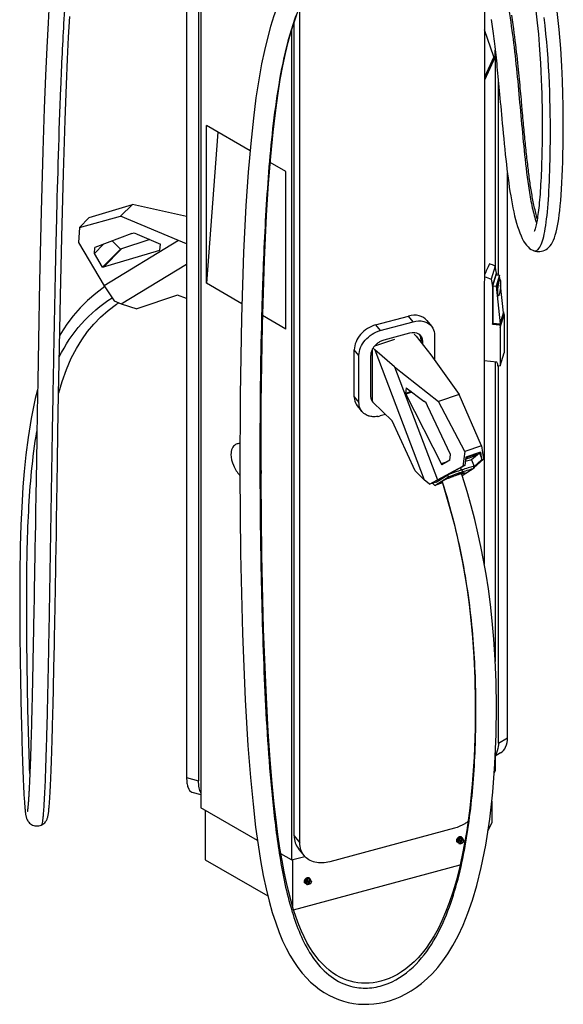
# Model space of a CAD drawing. Header units: millimetres. Extents: x 495 to 1405, y 204 to 2450.
# Tile 1 of 6: x 495 to 1318, y 204 to 1695. Entities that reach past the tile are written whole.
import ezdxf

# ---------------------------------------------------------------- set-up
doc = ezdxf.new("R2010")
doc.units = ezdxf.units.MM
doc.header["$LTSCALE"] = 172.55681
doc.layers.get('0').update_dxf_attribs({"linetype": 'CONTINUOUS'})

msp = doc.modelspace()

# ---------------------------------------------------------------- linework, layer by layer
at = {"color": 7, "linetype": 'Continuous'}
for p, q in [((747.9, 1935.8), (747.9, 547.7)), ((766, 1930.9), (766, 542.8)), ((769.6, 1928.9), (769.6, 501.9)), ((1198.3, 1854.7), (1198.2, 870.4)), ((919.1, 448.8), (919.1, 1713.8)), ((910.6, 459.3), (910.7, 1691.4)), ((906.5, 1678.3), (906.5, 422.8)), ((1212.6, 1638.7), (1198.3, 1679.5)), ((1214.6, 1638.4), (1214.6, 1648.9)), ((1214.7, 1647.3), (1214.7, 1320.7)), ((1212.6, 1638.7), (1198.3, 1607.7)), ((1214.6, 1638.4), (1198.3, 1603.2)), ((1212.6, 1638.7), (1214.6, 1638.4)), ((1219.5, 1308.2), (1219.5, 1601.6)), ((778, 1295.8), (778, 1534.6)), ((843.9, 1496.5), (778, 1534.6)), ((795.3, 1524.6), (778, 1295.8)), ((898.1, 1465.2), (874.4, 1478.9)), ((898.1, 1226.4), (898.1, 1465.2)), ((1233.2, 607.8), (1233.2, 1462.3)), ((600.6, 1395.2), (666, 1415.3)), ((648, 1397.3), (666, 1415.3)), ((747.9, 1396.7), (666, 1415.3)), ((585.8, 1380.4), (648, 1397.3)), ((585.8, 1380.4), (600.6, 1395.2)), ((735.7, 1360.4), (648, 1397.3)), ((585.8, 1380.4), (584.1, 1357.3)), ((665.2, 1371.2), (668.7, 1372.2)), ((668.7, 1372.2), (673, 1370.3)), ((584.1, 1357.3), (623.2, 1291.8)), ((665.2, 1371.2), (608.9, 1349.9)), ((735.7, 1360.4), (623.2, 1291.8)), ((635.4, 1359.9), (648.1, 1347.4)), ((692.1, 1361.9), (648.1, 1347.4)), ((673, 1370.3), (708.2, 1354.8)), ((747.9, 1355.7), (735.7, 1360.4)), ((608.3, 1341), (622.1, 1354.8)), ((608.3, 1341), (608.9, 1349.9)), ((620.8, 1320.1), (648.1, 1347.4)), ((620.8, 1320.1), (707.6, 1346)), ((621.9, 1320.4), (649.3, 1347.8)), ((706.8, 1345.8), (707.6, 1346.5)), ((707.6, 1346), (708.2, 1354.8)), ((1271.9, 1345.6), (1272, 1345.5)), ((620.8, 1320.1), (608.3, 1341)), ((649.1, 1264.8), (747.9, 1325)), ((1214.6, 1321.5), (1208.6, 1301.8)), ((1216.8, 1311.1), (1214.6, 1321.5)), ((863, 1300.5), (862.9, 1298.6)), ((863, 1300.5), (862.9, 1298.6)), ((1208.6, 1301.8), (1210.8, 1291.5)), ((1210.8, 1291.5), (1216.8, 1311.1)), ((1211.3, 1292), (1216.3, 1308.5)), ((1221.2, 1308), (1216.2, 1291.5)), ((1216.3, 1308.5), (1221.2, 1308)), ((1216.8, 1311.1), (1216.8, 1308.5)), ((1220, 1301.6), (1222, 1301.4)), ((1221.9, 1301.4), (1221.2, 1308)), ((623.2, 1291.8), (638.2, 1269.1)), ((831.5, 1264.9), (778, 1295.8)), ((1210.8, 1291.5), (1210.8, 1234)), ((1211.3, 1292), (1216.2, 1291.5)), ((1211.3, 1292), (1211.3, 1235.6)), ((1216.2, 1291.5), (1222, 1234.5)), ((1227.1, 1251), (1222.8, 1292.8)), ((638.2, 1269.1), (649.1, 1264.8)), ((734, 1277.6), (672.7, 1256.9)), ((747.9, 1272.8), (734, 1277.6)), ((649.1, 1264.8), (672.7, 1256.9)), ((1221.6, 1232.9), (1227.6, 1252.6)), ((1226.9, 1252.7), (1227.6, 1252.6)), ((1228.2, 1248.5), (1227.6, 1252.6)), ((898.1, 1226.4), (862.9, 1246.8)), ((1033.8, 1232.8), (1083.6, 1246.2)), ((1040.7, 1224.2), (1090.6, 1237.6)), ((1090.6, 1237.6), (1083.6, 1246.2)), ((1111.3, 1239.5), (1118.3, 1230.9)), ((1222.2, 1228.8), (1228.2, 1248.5)), ((1228.2, 1248.5), (1228.2, 1190.7)), ((1033.8, 1232.8), (1040.7, 1224.2)), ((1210.8, 1234), (1211.3, 1235.6)), ((1210.8, 1234), (1221.6, 1232.9)), ((1211.3, 1235.6), (1222, 1234.5)), ((1221.6, 1232.9), (1222.2, 1228.8)), ((1222.2, 1228.8), (1222.2, 1171)), ((1062.5, 1210.7), (1032.1, 1200.6)), ((1085.1, 1220.2), (1046.2, 1209.7)), ((1094.9, 1215.7), (1092.1, 1218.6)), ((1094.9, 1215.7), (1117.4, 1187.6)), ((1105.1, 1207.6), (1102.5, 1210.7)), ((1102.5, 1206.2), (1102.5, 1210.7)), ((1105.1, 1203), (1105.1, 1207.6)), ((1122.8, 1217.2), (1122.8, 1180)), ((1008.5, 1186.5), (1001.5, 1195.1)), ((1001.5, 1124.1), (1001.5, 1195.1)), ((1028.4, 1195), (1028.4, 1117.6)), ((1029.7, 1198), (1032.6, 1195)), ((1062.2, 1169.2), (1032.6, 1195)), ((1032.6, 1195), (1107.4, 998.2)), ((1008.5, 1115.4), (1008.5, 1186.5)), ((1026.2, 1186.3), (1026.2, 1125.1)), ((1117.4, 1187.6), (1160.1, 1127.4)), ((1216.9, 1176.4), (1198.2, 1178.3)), ((1222.2, 1171), (1228.2, 1190.7)), ((1062.2, 1169.2), (1128.9, 1117)), ((1062.2, 1169.2), (1127.2, 998.2)), ((1214.7, 1176.6), (1214.7, 723.4)), ((1218.7, 1173.6), (1216.9, 1176.4)), ((1218.7, 1170.5), (1218.7, 1173.6)), ((1220.3, 1170.3), (1218.7, 1170.5)), ((1219.5, 599.9), (1219.5, 1170.3)), ((1222.2, 1171), (1220.3, 1170.3)), ((1080.1, 1137.5), (1079, 1128.9)), ((1080.1, 1137.5), (1106.9, 1117.2)), ((1001.5, 1124.1), (1008.5, 1115.4)), ((1087.6, 1131.8), (1079, 1128.9)), ((1079, 1128.9), (1133.9, 1021.2)), ((1088.5, 1131.1), (1079.4, 1128)), ((1160.1, 1127.4), (1128.9, 1117)), ((1194.1, 1049.8), (1160.1, 1127.4)), ((1006.1, 1110.4), (1013, 1101.7)), ((1058.6, 1087.8), (1029.7, 1115.9)), ((1110.3, 1114.6), (1106.9, 1117.2)), ((1112.5, 1110.3), (1110.3, 1114.6)), ((1147.3, 1036.4), (1112.5, 1110.3)), ((1168.5, 1041.3), (1128.9, 1117)), ((1048.9, 1097.2), (1040.7, 1095.1)), ((1093.6, 1012), (1058.6, 1087.8)), ((1194.1, 1049.8), (1168.5, 1041.3)), ((1194.1, 1049.8), (1197.1, 1029.5)), ((1146.2, 1027.9), (1147.3, 1036.4)), ((1168.5, 1041.3), (1165.6, 1019)), ((1170.4, 1032.7), (1169.3, 1024.7)), ((1192.2, 1040), (1170.4, 1032.7)), ((1171.5, 1032.1), (1172.1, 1030.5)), ((1191, 1038.9), (1179, 1028.4)), ((1197.1, 1029.5), (1182.4, 1016.6)), ((1182.8, 1018.6), (1194, 1028.4)), ((1185.3, 1036.6), (1185.6, 1035.8)), ((1185.6, 1035.8), (1186.8, 1036.7)), ((1186.8, 1036.7), (1186.7, 1037)), ((1192.2, 1040), (1191, 1038.9)), ((1191, 1038.9), (1193.4, 1032.7)), ((1192.2, 1040), (1193.4, 1032.7)), ((1193.4, 1032.7), (1194, 1028.4)), ((1197.1, 1029.5), (1194, 1028.4)), ((858.8, 1027.1), (858.8, 1010.2)), ((1127.2, 998.2), (1165.6, 1019)), ((1142, 1025.6), (1133.1, 1022.7)), ((1146.2, 1027.9), (1133.9, 1021.2)), ((1168.7, 1020), (1139.3, 1004.1)), ((1162, 1016.4), (1163.3, 1013)), ((1182.6, 1015.7), (1164.9, 1004.4)), ((1168.7, 1020), (1165.6, 1019)), ((1169.3, 1024.7), (1168.7, 1020)), ((1179, 1028.4), (1182.8, 1018.6)), ((1181.5, 1018.6), (1182.6, 1015.7)), ((1181.6, 1018.3), (1181.7, 1018.4)), ((1182.4, 1016.6), (1182.3, 1016.5)), ((1093.6, 1012), (1107.4, 998.2)), ((1123.2, 989.8), (1143.9, 1002.8)), ((1125.6, 994.9), (1142.8, 1005.7)), ((1143.9, 1002.8), (1142.8, 1005.7)), ((1160.9, 1008.4), (1161.1, 1007.8)), ((1165.3, 1003.2), (1163.9, 1007.5)), ((1164.2, 1013.4), (1165.3, 1010.5)), ((1164.7, 1005.1), (1164.7, 1005.2)), ((1172.1, 980.8), (1165.3, 1003.2)), ((1167.2, 1008.3), (1167.8, 1006.9)), ((1115.4, 991.5), (1107.4, 998.2)), ((1115.4, 991.5), (1127.2, 998.2)), ((1125.6, 994.9), (1115.4, 991.5)), ((1119.9, 993), (1123.2, 989.8)), ((1134.7, 993.6), (1123.2, 989.8)), ((1133.5, 995.5), (1134.1, 993.9)), ((1134.1, 995.6), (1134.7, 993.9)), ((1135.1, 994.8), (1134.6, 996.4)), ((1135.1, 994.8), (1134.6, 996.4)), ((1219.5, 599.9), (1233.2, 607.8)), ((1222.9, 584.9), (1214.7, 580.2)), ((1214.7, 581.8), (1214.7, 557.6)), ((1213.1, 554), (1214.7, 557.6)), ((747.9, 547.7), (766, 542.8)), ((756, 525.6), (769.6, 521.9)), ((1209.5, 512.1), (1209.5, 479.1)), ((855.1, 452.5), (769.6, 501.9)), ((775.9, 498.2), (775.9, 423.2)), ((1203.7, 466.6), (1209.5, 479.1)), ((528.2, 475.7), (528.2, 475.7)), ((1152.9, 471), (964.4, 420.2)), ((910.6, 459.3), (919.1, 448.8)), ((1157.1, 450), (1156.7, 450.6)), ((1159.5, 455.1), (1157.5, 451.4)), ((1159, 449.6), (1157.5, 451.4)), ((1157.6, 451.4), (1159.5, 448.8)), ((1158.1, 449.7), (1157.6, 450.4)), ((1159, 449.6), (1161, 453.2)), ((1161, 447), (1159, 449.6)), ((1159.5, 455.1), (1163.5, 456.1)), ((1159.5, 455.1), (1161, 453.2)), ((1161, 447), (1159.5, 448.8)), ((1161, 453.2), (1165, 454.3)), ((1165, 448.1), (1161, 447)), ((1161.7, 452), (1161.1, 451.4)), ((1161.1, 451.4), (1162.4, 450.5)), ((1162.4, 450.5), (1161.1, 448.9)), ((1161.1, 448.9), (1161.7, 448.6)), ((1161.9, 451.1), (1161.3, 451.6)), ((1161.7, 448.6), (1161.3, 449.1)), ((1163, 451.2), (1161.7, 452)), ((1161.7, 448.6), (1163, 450.2)), ((1162.4, 450.5), (1161.9, 451.1)), ((1162.5, 450.8), (1162.4, 450.6)), ((1163.9, 450), (1162.5, 450.8)), ((1163, 450.2), (1162.5, 450.8)), ((1164.4, 452.7), (1163, 451.2)), ((1163, 450.2), (1164.4, 449.3)), ((1163.6, 450.8), (1163.2, 451.3)), ((1165, 454.3), (1163.5, 456.1)), ((1163.6, 450.8), (1164.9, 452.4)), ((1164.9, 449.9), (1163.6, 450.8)), ((1164.2, 450.4), (1163.9, 450)), ((1164.4, 449.3), (1163.9, 450)), ((1164.9, 456.3), (1164.4, 456.8)), ((1164.9, 455.2), (1164.4, 455.9)), ((1164.9, 452.4), (1164.4, 452.7)), ((1164.4, 449.3), (1164.9, 449.9)), ((1165, 454.3), (1167, 451.7)), ((1167, 451.7), (1165, 448.1)), ((1165.5, 453.8), (1165.4, 453.8)), ((925.5, 429.6), (917.1, 440.1)), ((775.9, 423.2), (870.8, 368.4)), ((906.5, 422.8), (890.6, 432)), ((906.5, 422.8), (926.7, 428.3)), ((908, 423.2), (908, 353.3)), ((909.7, 347.4), (1161.7, 415.3)), ((926.7, 388), (926.3, 388.5)), ((929.2, 393.1), (927.2, 389.4)), ((928.7, 387.6), (927.2, 389.4)), ((927.2, 389.4), (929.2, 386.8)), ((927.8, 387.7), (927.2, 388.4)), ((928.7, 387.6), (930.7, 391.2)), ((930.7, 385), (928.7, 387.6)), ((929.2, 393.1), (933.2, 394.1)), ((929.2, 393.1), (930.7, 391.2)), ((930.7, 391.2), (934.7, 392.3)), ((931.3, 390), (930.8, 389.4)), ((930.8, 389.4), (932.1, 388.5)), ((932.1, 388.5), (930.8, 386.9)), ((931.6, 389.1), (931, 389.5)), ((932.7, 389.2), (931.3, 390)), ((931.3, 386.6), (932.7, 388.1)), ((932.1, 388.5), (931.6, 389.1)), ((932.2, 388.8), (932, 388.6)), ((933.5, 388), (932.2, 388.8)), ((932.7, 388.1), (932.2, 388.8)), ((934, 390.7), (932.7, 389.2)), ((932.7, 388.1), (934, 387.3)), ((933.2, 388.8), (932.8, 389.3)), ((934.7, 392.3), (933.2, 394.1)), ((933.2, 388.8), (934.5, 390.4)), ((934.5, 387.9), (933.2, 388.8)), ((933.9, 388.4), (933.5, 388)), ((934, 387.3), (933.5, 388)), ((934.6, 393.2), (934, 393.9)), ((934.5, 390.4), (934, 390.7)), ((934, 387.3), (934.5, 387.9)), ((934.5, 394.3), (934.1, 394.8)), ((934.7, 392.3), (936.7, 389.7)), ((936.7, 389.7), (934.7, 386.1)), ((935.1, 391.8), (935.1, 391.8)), ((930.7, 385), (929.2, 386.8)), ((934.7, 386.1), (930.7, 385)), ((930.8, 386.9), (931.3, 386.6)), ((931.3, 386.6), (930.9, 387.1))]:
    msp.add_line(p, q, dxfattribs=at)
for points in [[(903.7, 1755.3), (897.2, 1742.9), (891.1, 1729.7), (885.3, 1715.4), (879.9, 1700.5), (874.9, 1684.6), (870.1, 1667), (865.6, 1648.3), (861.3, 1627.8), (857, 1603.7)], [(540.2, 1720.4), (538.4, 1690.1), (536.5, 1652.9), (534.5, 1610.1), (532.6, 1560.4), (530.5, 1496), (527.9, 1404.5), (525.5, 1298.9), (523.8, 1209.2), (522.7, 1147.6), (521.9, 1101.3), (521.2, 1061.7), (520.6, 1027.2), (520.2, 999.5), (519.8, 974.6), (519.4, 951.6), (519.1, 931.4), (518.7, 912.7), (518.5, 895.4), (518.2, 879.6), (517.9, 864.9), (517.7, 851), (517.5, 838.1), (517.3, 825.9), (517.1, 814.4), (516.9, 803.5), (516.7, 793.1), (516.5, 783.2), (516.3, 773.8), (516.1, 764.9), (516, 756.2), (515.8, 748), (515.7, 740.1), (515.5, 732.4), (515.4, 725.1), (515.2, 718), (515.1, 711.2), (514.9, 704.6), (514.8, 698.2), (514.7, 692), (514.5, 686.1), (514.4, 680.3), (514.3, 674.7), (514.2, 669.2), (514, 663.9), (513.9, 658.8), (513.8, 653.8), (513.7, 648.9), (513.5, 644.2), (513.4, 639.5), (513.3, 635), (513.2, 630.7), (513.1, 626.4), (513, 622.2), (512.9, 618.2), (512.7, 614.2), (512.6, 610.3), (512.5, 606.6), (512.4, 602.9), (512.3, 599.3), (512.2, 595.7), (512.1, 592.3), (512, 588.9), (511.9, 585.7), (511.8, 582.5), (511.7, 579.3), (511.6, 576.2), (511.5, 573.3), (511.4, 570.3), (511.3, 567.4), (511.2, 564.6), (511, 561.9), (510.9, 559.2), (510.8, 556.6), (510.7, 554), (510.6, 551.5), (510.5, 549.1), (510.4, 546.7), (510.3, 544.4), (510.2, 542.1), (510.1, 539.9), (510, 537.7), (509.9, 535.6), (509.8, 533.5), (509.7, 531.5), (509.6, 529.6), (509.5, 527.7), (509.4, 525.8), (509.3, 524), (509.2, 522.2), (509.1, 520.5), (509, 518.9), (508.9, 517.3), (508.8, 515.7), (508.7, 514.2), (508.6, 512.7), (508.5, 511.3), (508.4, 510), (508.3, 508.7), (508.2, 507.5), (508.1, 506.3), (508, 505.2), (507.9, 504.1), (507.8, 503.1), (507.7, 502.1), (507.6, 501.2), (507.5, 500.4), (507.4, 499.6), (507.3, 498.9), (507.2, 498.2), (507.2, 497.7), (507.1, 497.2), (507, 496.7), (507, 496.4), (506.9, 496.4)], [(539.6, 499.6), (539.7, 501), (539.9, 502.4), (540, 503.9), (540.1, 505.4), (540.3, 507.1), (540.4, 508.8), (540.5, 510.5), (540.7, 512.3), (540.8, 514.2), (540.9, 516.2), (541, 518.2), (541.2, 520.4), (541.3, 522.5), (541.4, 524.8), (541.5, 527.1), (541.7, 529.5), (541.8, 531.9), (541.9, 534.4), (542, 537), (542.2, 539.7), (542.3, 542.4), (542.4, 545.3), (542.5, 548.2), (542.6, 551.2), (542.8, 554.2), (542.9, 557.4), (543, 560.6), (543.1, 564), (543.3, 567.4), (543.4, 570.9), (543.5, 574.5), (543.7, 578.2), (543.8, 582), (543.9, 585.9), (544, 589.9), (544.2, 594.1), (544.3, 598.3), (544.4, 602.7), (544.6, 607.2), (544.7, 611.8), (544.8, 616.5), (545, 621.4), (545.1, 626.5), (545.2, 631.7), (545.4, 637.1), (545.5, 642.6), (545.7, 648.3), (545.8, 654.2), (545.9, 660.3), (546.1, 666.6), (546.3, 673.2), (546.4, 679.9), (546.6, 687), (546.7, 694.3), (546.9, 701.9), (547.1, 709.8), (547.2, 718), (547.4, 726.6), (547.6, 735.6), (547.8, 745), (548, 754.9), (548.2, 765.3), (548.4, 776.3), (548.6, 787.8), (548.8, 800.1), (549, 813.2), (549.3, 827), (549.6, 842), (549.8, 858.1), (550.1, 875.4), (550.4, 894.5), (550.8, 915.3), (551.2, 938), (551.6, 964.5), (552.1, 992.9), (552.6, 1025.1), (553.3, 1068.7), (554.3, 1128), (555.6, 1198.9), (557.1, 1276.2), (559, 1365.6), (561.5, 1461.8), (564, 1542.7), (566, 1596.8), (567.6, 1634.9), (569.3, 1668.3), (571, 1699.9)], [(860.5, 997.9), (860.7, 1114.2), (862.5, 1232.2), (865.6, 1330.7), (868.8, 1398.5), (871.9, 1446.7), (875.1, 1487.7), (878.7, 1524.4), (882.1, 1553.9), (885.7, 1580.2), (889.5, 1604.2), (893.4, 1625), (897.4, 1643.7), (901.5, 1660.6), (905.6, 1675.4), (909.9, 1689.3), (914.7, 1702.8)], [(1255.7, 1557.8), (1254.9, 1565.8), (1254.6, 1569.8), (1254.2, 1574), (1253.8, 1578.2), (1253.4, 1582.5), (1253, 1586.9), (1252.6, 1591.3), (1252.2, 1595.8), (1251.8, 1600.4), (1251.3, 1605), (1250.9, 1609.8), (1250.4, 1614.6), (1249.9, 1619.6), (1249.4, 1624.6), (1248.8, 1629.7), (1248.3, 1635), (1247.7, 1640.4), (1247.1, 1645.9), (1246.5, 1651.5), (1245.8, 1657.2), (1245.1, 1663), (1244.4, 1668.9), (1243.6, 1675), (1242.8, 1681.2), (1241.9, 1687.7), (1240.9, 1694.4), (1239.9, 1701.5)], [(1271.9, 1345.6), (1272.4, 1345.3), (1274.9, 1344.5), (1277.4, 1344), (1279.9, 1343.7), (1282.4, 1343.8), (1284.9, 1344.2), (1287.3, 1344.9), (1289.6, 1345.9), (1291.9, 1347.1), (1294, 1348.7), (1296, 1350.5), (1297.9, 1352.7), (1299.6, 1355.1), (1301.3, 1357.9), (1302.8, 1361.1), (1304.3, 1364.8), (1305.6, 1368.8), (1306.8, 1373.1), (1307.9, 1377.8), (1309, 1382.8), (1309.9, 1388), (1310.7, 1393.5), (1311.6, 1399.6), (1312.3, 1406.2), (1313.1, 1413.3), (1313.8, 1421.1), (1314.4, 1429.5), (1315.1, 1438.5), (1315.6, 1448.1), (1316.1, 1458), (1316.5, 1468.4), (1316.9, 1479.5), (1317.2, 1491.4), (1317.4, 1503.9), (1317.6, 1517.4), (1317.7, 1531.9), (1317.6, 1547.3), (1317.4, 1564.2), (1317.1, 1582.5), (1316.4, 1602.3), (1315.5, 1624.7), (1313.9, 1651.2), (1311.4, 1680.1), (1308.3, 1707.3)], [(1275.9, 1708.2), (1278.2, 1689.9), (1280, 1672.7), (1281.4, 1656.7), (1282.4, 1642.1), (1283.2, 1628.9), (1283.8, 1616.4), (1284.3, 1604.5), (1284.7, 1593.3), (1285, 1582.6), (1285.3, 1572.4), (1285.5, 1562.8), (1285.6, 1553.5), (1285.6, 1544.7), (1285.7, 1536.2), (1285.7, 1528.1), (1285.6, 1520.2), (1285.6, 1512.8), (1285.5, 1505.5), (1285.3, 1498.5), (1285.2, 1491.8), (1285, 1485.3), (1284.9, 1479), (1284.7, 1473), (1284.5, 1467.1), (1284.2, 1461.5), (1284, 1456), (1283.7, 1450.7), (1283.4, 1445.6), (1283.1, 1440.5), (1282.8, 1435.7), (1282.5, 1430.9), (1282.1, 1426.3), (1281.7, 1421.9), (1281.4, 1417.7), (1281, 1413.8), (1280.6, 1410.1), (1280.2, 1406.5), (1279.8, 1403.2), (1279.3, 1400.1), (1278.9, 1397.1), (1278.5, 1394.3), (1278, 1391.6), (1277.6, 1389), (1277.1, 1386.6), (1276.6, 1384.3), (1276.1, 1382.1), (1275.6, 1380.1), (1275, 1378.3), (1274.5, 1376.7), (1274, 1375.3), (1273.6, 1374.2), (1273.5, 1374)], [(1208.5, 1695), (1209, 1691.6), (1209.5, 1688.2), (1210, 1684.7), (1210.5, 1681.1), (1211, 1677.4), (1211.5, 1673.7), (1212, 1669.9), (1212.5, 1666.1), (1213, 1662.1), (1213.5, 1658.1), (1214, 1654.1), (1214.5, 1649.9), (1214.9, 1645.7), (1215.4, 1641.4), (1215.9, 1637), (1216.4, 1632.5), (1216.9, 1628), (1217.3, 1623.3), (1217.8, 1618.5), (1218.3, 1613.7), (1218.8, 1608.7), (1219.3, 1603.5), (1219.8, 1598.3), (1220.3, 1592.9), (1220.8, 1587.4), (1221.4, 1581.7), (1221.9, 1575.9), (1222.4, 1570), (1223, 1563.9), (1223.6, 1557.6), (1224.1, 1551.2), (1224.7, 1544.5), (1225.4, 1537.6), (1226.1, 1530.2), (1226.8, 1522.5), (1227.5, 1514.8), (1228.3, 1506.9), (1229.1, 1498.9), (1229.9, 1491), (1230.7, 1483.5), (1231.6, 1476), (1232.4, 1468.8), (1233.3, 1461.7), (1234.2, 1454.8), (1235.1, 1448), (1236, 1441.3), (1237, 1434.8), (1238.1, 1428.4), (1239.2, 1422.1), (1240.3, 1415.9), (1241.5, 1409.8), (1242.8, 1403.9), (1244.1, 1398.1), (1245.5, 1392.4), (1247, 1387), (1248.5, 1381.8), (1250.2, 1376.8), (1251.9, 1372), (1253.7, 1367.6), (1255.6, 1363.5), (1257.7, 1359.7), (1259.9, 1356.2), (1262.1, 1353.3), (1264.4, 1350.8), (1266.8, 1348.7), (1269.2, 1347), (1271.6, 1345.7), (1272, 1345.5)], [(1272, 1345.5), (1272.4, 1345.4), (1273.7, 1345), (1275, 1344.9), (1276.2, 1345.1), (1277.4, 1345.5), (1278.5, 1346.2), (1279.7, 1347.2), (1280.9, 1348.6), (1282, 1350.3), (1283.2, 1352.3), (1284.2, 1354.6), (1285.2, 1357.1), (1286.2, 1359.9), (1287.1, 1363.1), (1288, 1366.6), (1288.9, 1370.4), (1289.7, 1374.4), (1290.4, 1378.7), (1291.1, 1383.3), (1291.8, 1388.1), (1292.5, 1393.3), (1293.1, 1398.6), (1293.6, 1404.2), (1294.2, 1410), (1294.7, 1416.1), (1295.1, 1422.4), (1295.6, 1429), (1296, 1435.9), (1296.4, 1443), (1296.7, 1450.4), (1297, 1458.1), (1297.3, 1466), (1297.5, 1474.2), (1297.7, 1482.7), (1297.9, 1491.5), (1298, 1500.6), (1298.1, 1510.1), (1298.2, 1519.8), (1298.2, 1529.9), (1298.1, 1540.3), (1298, 1551.2), (1297.8, 1562.4), (1297.5, 1573.9), (1297.2, 1585.9), (1296.7, 1598.3), (1296.2, 1610.8), (1295.5, 1623.3), (1294.7, 1635.9), (1293.8, 1648.5), (1292.7, 1661), (1291.5, 1673.5), (1290.2, 1685.8), (1288.6, 1697.9)], [(857, 1603.7), (852.8, 1576.6), (848.9, 1545.9), (844.8, 1507.5), (841.1, 1464), (837.6, 1413), (834, 1342.9)], [(1278.4, 1393.6), (1277.8, 1395.5), (1277.2, 1397.8), (1276.6, 1400), (1276, 1402.3), (1275.4, 1404.6), (1274.9, 1407), (1274.3, 1409.4), (1273.8, 1411.8), (1273.3, 1414.2), (1272.8, 1416.6), (1272.3, 1419.1), (1271.8, 1421.6), (1271.3, 1424.2), (1270.8, 1426.7), (1270.4, 1429.3), (1269.9, 1431.8), (1269.5, 1434.5), (1269.1, 1437.1), (1268.7, 1439.7), (1268.2, 1442.4), (1267.8, 1445.1), (1267.4, 1447.8), (1267.1, 1450.5), (1266.7, 1453.3), (1266.3, 1456.1), (1265.9, 1458.9), (1265.5, 1461.7), (1265.2, 1464.5), (1264.8, 1467.4), (1264.5, 1470.3), (1264.1, 1473.3), (1263.8, 1476.2), (1263.4, 1479.2), (1263.1, 1482.2), (1262.7, 1485.3), (1262.4, 1488.3), (1262.1, 1491.4), (1261.7, 1494.6), (1261.4, 1497.7), (1261.1, 1501), (1260.7, 1504.2), (1260.4, 1507.5), (1260.1, 1510.8), (1259.7, 1514.1), (1259.4, 1517.5), (1259.1, 1521), (1258.7, 1524.4), (1258.4, 1527.9), (1258.1, 1531.5), (1257.7, 1535.1), (1257.4, 1538.7), (1257.1, 1542.4), (1256.7, 1546.2), (1256.4, 1550), (1256, 1553.8), (1255.7, 1557.8)], [(834, 1342.9), (830.8, 1243.7), (828.8, 1125.7)], [(624.4, 1290.9), (610.4, 1280.4), (597.9, 1269.6), (586.8, 1258.5), (576.3, 1246.6), (566.5, 1233.7), (557.5, 1220), (556, 1217.2)], [(554.4, 1130.2), (559.4, 1147), (566.1, 1165.5), (573.4, 1182.3), (581.2, 1197.1), (589.3, 1210.3), (598.1, 1222.6), (607.6, 1233.9), (617.8, 1244.3), (629.1, 1254.4), (641.9, 1264.1), (645.2, 1266.3)], [(522.4, 1134.3), (518.9, 1121.2), (512.6, 1091.2), (508, 1062.3), (504.6, 1035.9), (502.1, 1010.7), (500.3, 987.5), (498.9, 966.6), (498, 947.7), (497.2, 930), (496.7, 913.3), (496.3, 897.7), (495.9, 883), (495.7, 869), (495.6, 855.7), (495.5, 843.1), (495.4, 830.9), (495.4, 819.4), (495.4, 808.3), (495.4, 797.5), (495.5, 787.2), (495.5, 777.3), (495.6, 767.6), (495.7, 758.3), (495.8, 749.3), (495.9, 740.5), (496, 732), (496.1, 723.7), (496.3, 715.6), (496.4, 707.8), (496.5, 700.1), (496.6, 692.6), (496.8, 685.3), (496.9, 678.1), (497.1, 671.1), (497.2, 664.3), (497.3, 657.6), (497.5, 651), (497.6, 644.6), (497.8, 638.3), (497.9, 632.2), (498.1, 626.1), (498.2, 620.2), (498.4, 614.4), (498.5, 608.8), (498.7, 603.2), (498.8, 597.8), (499, 592.4), (499.1, 587.2), (499.3, 582.1), (499.4, 577.1), (499.6, 572.3), (499.8, 567.5), (499.9, 562.9), (500.1, 558.4), (500.3, 554), (500.4, 549.8), (500.6, 545.7), (500.8, 541.7), (501, 537.8), (501.1, 534.1), (501.3, 530.5), (501.5, 527.1), (501.7, 523.8), (501.8, 520.6), (502, 517.6), (502.2, 514.8), (502.4, 512.1), (502.5, 509.5), (502.7, 507.1), (502.9, 504.9), (503.1, 502.8), (503.3, 500.9), (503.4, 499), (503.6, 497.4), (503.8, 495.8), (504, 494.4), (504.2, 493.1), (504.3, 491.8), (504.5, 490.7), (504.7, 489.6), (505, 488.6), (505.2, 487.6), (505.5, 486.6), (505.9, 485.5), (506.3, 484.5), (506.8, 483.4), (507.5, 482.2), (508.2, 481.1), (509.2, 479.9), (510.3, 478.7), (511.6, 477.6), (513.1, 476.6), (514.8, 475.7), (516.6, 475), (518.5, 474.5), (520.4, 474.3), (522.4, 474.3), (524.4, 474.5), (526.2, 475), (528, 475.6), (528.2, 475.7)], [(828.8, 1125.7), (828.4, 1007.1), (829.6, 886.8), (832.5, 765.8), (836.6, 665.2), (840.7, 596.2), (844.4, 547.7), (848.3, 507.2), (852.3, 472.6), (855.9, 446), (859.7, 422.1), (863.9, 399.3), (868.2, 379.1), (872.7, 360.5), (877.5, 343.2), (882.6, 327.5), (887.8, 313.2), (893.1, 300.5), (898.5, 289.2), (904.1, 278.7), (910, 268.9), (916.2, 259.9), (922.6, 251.7), (929.1, 244.4), (935.5, 238), (942.2, 232.1), (949.1, 226.8), (956.1, 222.2), (963.2, 218.1), (970.4, 214.6), (977.6, 211.6)], [(858.8, 1027.1), (858.8, 1016.7), (858.8, 1010.2)], [(909.7, 347.5), (905.9, 360.4), (902.3, 374.1), (898.8, 388.9), (895.4, 405), (892.2, 422.2), (889.1, 440.8), (886, 461.6), (883.2, 483.4), (880.5, 507.3), (877.4, 538.4), (874.4, 574.2), (871.4, 617.1), (868, 679.7), (864.3, 772.1), (861.6, 884.2), (860.5, 997.9)], [(1134.7, 993.9), (1141.2, 972.4), (1147.2, 951.5), (1152.4, 931.6), (1157, 912.4), (1161.3, 892.9), (1165.2, 873.2), (1168.8, 853.2), (1172.2, 831.9), (1175.2, 809.6), (1177.9, 786), (1180.3, 759.6), (1182.4, 730.2), (1183.8, 698.1), (1184.5, 662.8), (1184.3, 622), (1182.7, 578.3), (1179.9, 537.6), (1176.2, 501.1), (1171.6, 467.3), (1166.4, 437.6), (1161.2, 413), (1156, 392.4), (1150.6, 374.1), (1145.1, 357.8), (1139.7, 343.7), (1134.1, 330.8), (1128.2, 318.8), (1122.1, 307.9), (1116, 298), (1110, 289.4), (1104.1, 281.8), (1098.1, 274.9), (1091.9, 268.6), (1085.7, 262.9), (1079.3, 257.9), (1073.1, 253.4), (1066.8, 249.6), (1060.6, 246.3), (1054.3, 243.5), (1048, 241.2), (1041.8, 239.3), (1035.8, 238), (1029.9, 237), (1024, 236.5), (1018.2, 236.3), (1012.6, 236.5), (1007, 237.1), (1001.4, 238), (995.9, 239.3), (990.4, 241), (985, 243.1), (979.6, 245.6), (974.2, 248.6), (968.8, 252.1), (963.5, 256.1), (958.3, 260.5), (953.3, 265.4), (948.5, 270.7), (943.7, 276.6), (939, 283.2), (934.4, 290.3), (929.9, 298.1), (925.7, 306.3), (921.7, 315), (917.7, 324.8), (913.6, 335.6), (909.7, 347.5)], [(1210.9, 525.4), (1214.2, 568.4), (1216.1, 613.2), (1216.6, 655.1), (1216, 692.1), (1214.6, 726), (1212.6, 757.1), (1210.2, 784.9), (1207.4, 809.6), (1204.3, 833.1), (1200.9, 855.5), (1197.2, 876.6), (1193.1, 897.4), (1188.6, 917.9), (1183.7, 938.1), (1178.3, 959), (1172.1, 980.8)], [(977.6, 211.6), (985, 209.2), (992.5, 207.2), (1000.1, 205.8), (1007.8, 204.8), (1015.6, 204.4), (1023.3, 204.4), (1031.2, 205), (1039.1, 206.1), (1047, 207.7), (1055, 209.8), (1063.1, 212.6), (1071.1, 215.9), (1079.3, 220), (1087.3, 224.6), (1095.3, 229.9), (1103.4, 236.1), (1111.6, 243.2), (1119.7, 251.2), (1127.8, 260.2), (1135.5, 270.1), (1143.1, 281), (1150.8, 293.5), (1158.5, 307.9), (1166, 323.9), (1173.4, 342.2), (1180.4, 362.1), (1186.9, 384.2), (1193.6, 411.3), (1200.4, 445.4), (1206.4, 484.6), (1210.9, 525.4)], [(528.2, 475.7), (529, 476.1), (530.6, 477), (532, 478.1), (533.2, 479.3), (534.2, 480.4), (535.1, 481.6), (535.8, 482.6), (536.3, 483.7), (536.8, 484.7), (537.1, 485.6), (537.4, 486.5), (537.7, 487.4), (537.9, 488.3), (538.1, 489.1), (538.3, 490), (538.5, 490.8), (538.6, 491.8), (538.8, 492.7), (538.9, 493.7), (539.1, 494.8), (539.2, 495.9), (539.3, 497.1), (539.5, 498.3), (539.6, 499.6)]]:
    msp.add_lwpolyline(points, dxfattribs=at)
for centre, radius, start, end in [((4218.4, -95.7), 3330.5, 154.7483, 155.0656), ((1054.3, 1181.7), 29.2, 117.6771, 127.1396), ((1050.5, 1184.2), 24.6, 151.6612, 154.131), ((1051.3, 1183.8), 25.6, 148.062, 151.6551), ((1052, 1183.4), 26.3, 146.102, 148.0709), ((1052.5, 1183), 27, 144.1475, 146.1007), ((1053.4, 1182.4), 28.1, 139.5693, 144.1329), ((1054.4, 1181.5), 29.3, 129.6309, 139.553), ((1054.6, 1181.2), 29.7, 128.7027, 129.6456), ((1054.6, 1181.2), 29.7, 127.1036, 128.7028), ((1043.3, 1186.3), 17, 173.6633, 178.9728), ((1042.3, 1186.3), 16.1, 179.0151, 180.0117), ((1044.6, 1186.2), 18.4, 170.2612, 173.6875), ((1045.6, 1186), 19.4, 166.9369, 170.2628), ((1036.1, 1127.6), 12.3, 228.3422, 231.274), ((1038.5, 1124.3), 12.1, 213.3532, 215.2054), ((1038.4, 1124.2), 12.1, 215.2051, 217.8517), ((1038.4, 1124.2), 12.1, 217.8523, 218.8919), ((1038.4, 1124.2), 12, 218.8927, 223.2633), ((1038.4, 1124.2), 12.1, 223.2646, 225.9169), ((1030.4, 1117.9), 24, 250.5244, 252.1017), ((1031, 1130.7), 37, 279.2243, 280.5536), ((1030.7, 1132.1), 38.4, 280.5718, 285.0949), ((1197.2, 950.6), 69.5, 102.5552, 102.9248), ((1196.7, 953.2), 66.9, 101.9906, 102.5562), ((1291.7, 623.9), 409.6, 111.4176, 111.8382), ((1148.5, 1038.6), 37.2, 298.7999, 298.9517), ((1150.8, 1034.5), 32.4, 299.079, 299.748), ((1149.1, 1037.4), 35.8, 298.9518, 299.0879), ((1132.2, 994.6), 0.866, 254.7131, 256.2927), ((1129, 1020.8), 27.4, 280.763, 281.2824), ((1129.4, 1018.9), 25.5, 280.6292, 280.7583), ((1128.4, 1024), 30.6, 281.2818, 281.7674), ((1160.3, 451.8), 3.03, 251.7478, 254.9865), ((1162.5, 453.6), 2.98, 4.896, 6.0402), ((1161.3, 454.4), 4.2, 350.4923, 351.6073), ((932.2, 391.6), 2.98, 4.896, 6.0402), ((931, 392.4), 4.2, 350.4923, 351.6073), ((929.9, 389.8), 3.03, 251.7478, 254.9865), ((1313.3, 468.6), 424.4, 196.6933, 197.015)]:
    msp.add_arc(centre, radius, start, end, dxfattribs=at)
for centre, major_axis, ratio, start_param, end_param in [((1219.6, 1289.1), (0.4, 12.5), 0.19085, 0.608902, 3.12779), ((1085.1, 1202.2), (17.1, 13.8), 0.739995, -0.538719, 1.031945), ((1082.6, 1205.3), (17.1, 13.8), 0.739995, -0.538719, -0.127064)]:
    msp.add_ellipse(centre, major_axis=major_axis, ratio=ratio, start_param=start_param, end_param=end_param, dxfattribs=at)
for points, knots in [([(627, 2037.4), (618.1, 2018.9), (602.5, 1980.2), (586.8, 1920.4), (576.9, 1861.1), (568.3, 1786.6), (561.9, 1697), (555.4, 1558.5), (551.5, 1422.6), (548.5, 1288.2), (546.6, 1188.6), (544.8, 1089.6), (543.2, 991.4), (541.9, 909.9), (540.8, 845.3), (540, 797.2), (539.1, 749.5), (538.1, 702.4), (537.1, 656.1), (536.2, 618.2), (535.3, 588.5), (534.6, 567.1), (533.9, 546.4), (533.1, 526.9), (532.3, 511.6), (531.6, 500.3), (531, 492.9), (530.4, 486.5), (529.8, 481.4), (529.2, 478), (528.7, 476.4), (528.4, 475.8), (528.2, 475.7)], [0, 0, 0, 0, 0.039155, 0.079514, 0.117775, 0.153952, 0.222773, 0.289176, 0.418711, 0.482548, 0.545946, 0.608949, 0.671544, 0.733655, 0.764483, 0.795108, 0.825482, 0.85552, 0.885086, 0.913958, 0.92801, 0.941709, 0.954925, 0.967468, 0.979018, 0.984263, 0.989029, 0.99318, 0.996538, 0.998881, 0.9996, 1, 1, 1, 1]), ([(994.5, 1811.3), (974.8, 1796.6), (940, 1761.7), (909.4, 1696.6), (892.4, 1629.8), (881.6, 1563.2), (874.3, 1497.1), (867.5, 1409.6), (864.5, 1344.1), (863, 1300.5)], [0, 0, 0, 0, 0.135442, 0.265816, 0.392009, 0.515661, 0.637829, 0.759087, 1, 1, 1, 1]), ([(1208.4, 1799.6), (1213, 1791.4), (1220.1, 1774.4), (1229.8, 1740.2), (1237.6, 1697.7), (1244.2, 1646.6), (1249.4, 1595.1), (1254, 1542.9), (1259, 1489.9), (1264.2, 1445.4), (1270.3, 1411), (1274.5, 1394.6), (1277.2, 1387.1)], [0, 0, 0, 0, 0.067321, 0.130575, 0.253706, 0.375948, 0.498871, 0.623317, 0.75012, 0.879463, 0.943423, 1, 1, 1, 1]), ([(862.9, 1298.6), (862.1, 1275.9), (859.5, 1185.5), (858.7, 1094.9), (858.8, 1027.1)], [0, 0, 0, 0, 0.250599, 1, 1, 1, 1]), ([(1219.4, 1276.6), (1219.2, 1276.7), (1218.8, 1277.7), (1218.6, 1279.4), (1218.5, 1282.2), (1218.7, 1286.8), (1219.3, 1292.6), (1220.1, 1297.2), (1220.7, 1299.2)], [0, 0, 0, 0, 0.035758, 0.116139, 0.23801, 0.390417, 0.727064, 1, 1, 1, 1]), ([(1220.7, 1299.2), (1220.9, 1299.8), (1221.1, 1300.5), (1221.7, 1301.4), (1222, 1301.4)], [0, 0, 0, 0, 0.690721, 1, 1, 1, 1]), ([(1222, 1301.4), (1222.2, 1301.4), (1222.6, 1300.3), (1222.8, 1298.8), (1222.9, 1296), (1222.8, 1294), (1222.8, 1292.8)], [0, 0, 0, 0, 0.091746, 0.297198, 0.60903, 1, 1, 1, 1]), ([(1222.8, 1292.8), (1222.6, 1290.2), (1222.1, 1285.5), (1221.3, 1280.9), (1220.7, 1278.9)], [0, 0, 0, 0, 0.551568, 1, 1, 1, 1]), ([(555.3, 1184.5), (564.3, 1202.5), (586.7, 1236.6), (618.2, 1262.8), (635.1, 1273.8)], [0, 0, 0, 0, 0.499538, 1, 1, 1, 1]), ([(1220.7, 1278.9), (1220.5, 1278.3), (1220.3, 1277.6), (1219.7, 1276.6), (1219.4, 1276.6)], [0, 0, 0, 0, 0.690721, 1, 1, 1, 1]), ([(1111.3, 1239.5), (1108.4, 1243.1), (1099.1, 1248.4), (1088.7, 1247.6), (1083.6, 1246.2)], [0, 0, 0, 0, 0.464214, 1, 1, 1, 1]), ([(1090.6, 1237.6), (1095.7, 1239), (1106, 1239.8), (1115.4, 1234.5), (1118.3, 1230.9)], [0, 0, 0, 0, 0.535785, 1, 1, 1, 1]), ([(1033.8, 1232.8), (1025, 1230.5), (1009.6, 1220.5), (1001.5, 1203.4), (1001.5, 1195.1)], [0, 0, 0, 0, 0.520729, 1, 1, 1, 1]), ([(1008.5, 1186.5), (1008.5, 1194.8), (1016.6, 1211.9), (1032, 1221.8), (1040.7, 1224.2)], [0, 0, 0, 0, 0.479271, 1, 1, 1, 1]), ([(1118.3, 1230.9), (1119, 1230), (1121.7, 1225.9), (1122.8, 1220.9), (1122.8, 1217.2)], [0, 0, 0, 0, 0.243391, 1, 1, 1, 1]), ([(1001.5, 1124.1), (1001.5, 1122.8), (1001.8, 1117.9), (1003.8, 1113.2), (1006.1, 1110.4)], [0, 0, 0, 0, 0.262815, 1, 1, 1, 1]), ([(1026.2, 1125.1), (1026.2, 1124.4), (1026.4, 1121.8), (1027.3, 1119.2), (1028.4, 1117.6)], [0, 0, 0, 0, 0.261205, 1, 1, 1, 1]), ([(1013, 1101.7), (1012.3, 1102.7), (1009.6, 1106.7), (1008.5, 1111.7), (1008.5, 1115.4)], [0, 0, 0, 0, 0.243391, 1, 1, 1, 1]), ([(1022.4, 1095.3), (1021.5, 1095.6), (1017.9, 1097.1), (1014.8, 1099.5), (1013, 1101.7)], [0, 0, 0, 0, 0.258662, 1, 1, 1, 1]), ([(510.7, 553.9), (508.9, 599), (506.9, 688.9), (505.3, 821.3), (507.5, 948.9), (514.6, 1031.8), (521.4, 1071.7)], [0, 0, 0, 0, 0.261335, 0.52016, 0.765617, 1, 1, 1, 1]), ([(821.8, 1051.6), (819.6, 1050.3), (815.8, 1045.6), (815, 1039.8), (815, 1036.7)], [0, 0, 0, 0, 0.4492, 1, 1, 1, 1]), ([(828.6, 1053.1), (827.9, 1053.1), (825.6, 1053.1), (823.3, 1052.4), (821.8, 1051.6)], [0, 0, 0, 0, 0.263905, 1, 1, 1, 1]), ([(815, 1036.7), (815, 1031.1), (818, 1019.4), (824.4, 1009.4), (828.4, 1004.9)], [0, 0, 0, 0, 0.479622, 1, 1, 1, 1]), ([(1170, 1029.8), (1170.2, 1029.9), (1170.9, 1030.1), (1171.6, 1030.3), (1172.1, 1030.5)], [0, 0, 0, 0, 0.243966, 1, 1, 1, 1]), ([(1178.3, 1034.4), (1177.6, 1034.2), (1174.9, 1033.3), (1172.3, 1032.4), (1170.3, 1031.6)], [0, 0, 0, 0, 0.247774, 1, 1, 1, 1]), ([(1172.1, 1030.5), (1173.3, 1030.9), (1177.8, 1032.5), (1182.4, 1034.2), (1185.6, 1035.8)], [0, 0, 0, 0, 0.259085, 1, 1, 1, 1]), ([(1185.7, 1036.8), (1185.1, 1036.6), (1182.6, 1035.8), (1180.2, 1035), (1178.3, 1034.4)], [0, 0, 0, 0, 0.240429, 1, 1, 1, 1]), ([(1186.9, 1037), (1186.9, 1037), (1186.8, 1037), (1186.4, 1037), (1186, 1036.9), (1185.7, 1036.8)], [0, 0, 0, 0, 0.078703, 0.252539, 1, 1, 1, 1]), ([(1186.8, 1036.7), (1186.8, 1036.8), (1186.9, 1036.8), (1187, 1036.9), (1186.9, 1037)], [0, 0, 0, 0, 0.388212, 1, 1, 1, 1]), ([(1181.5, 1018.6), (1178.9, 1018), (1173.1, 1016.3), (1167.3, 1014.4), (1164.2, 1013.4)], [0, 0, 0, 0, 0.447761, 1, 1, 1, 1]), ([(1165.3, 1010.5), (1168.4, 1011.5), (1174.2, 1013.4), (1180, 1015.1), (1182.6, 1015.7)], [0, 0, 0, 0, 0.552239, 1, 1, 1, 1]), ([(1179, 1028.4), (1178.4, 1028.2), (1175.1, 1027.5), (1172, 1026.6), (1169.4, 1025.8)], [0, 0, 0, 0, 0.203714, 1, 1, 1, 1]), ([(858.8, 1010.2), (858.9, 954.5), (860.2, 843.4), (865.4, 676.7), (874.1, 538), (887.8, 427.8), (898.9, 373.2), (906.9, 346.7)], [0, 0, 0, 0, 0.250258, 0.500307, 0.750258, 0.875213, 1, 1, 1, 1]), ([(1157.6, 1005.6), (1155.2, 1004.8), (1150.4, 1003.1), (1143.6, 1000.4), (1137.8, 997.8), (1134.4, 996.1), (1133.2, 995.3)], [0, 0, 0, 0, 0.287724, 0.578145, 0.827389, 1, 1, 1, 1]), ([(1164.2, 1013.4), (1162.5, 1012.8), (1155.3, 1010.4), (1148.2, 1007.8), (1142.8, 1005.7)], [0, 0, 0, 0, 0.239366, 1, 1, 1, 1]), ([(1143.9, 1002.8), (1145.7, 1003.5), (1152.8, 1006.2), (1159.9, 1008.7), (1165.3, 1010.5)], [0, 0, 0, 0, 0.257628, 1, 1, 1, 1]), ([(1169.1, 1008.2), (1169.1, 1008.3), (1168.7, 1008.4), (1168.1, 1008.4), (1167.1, 1008.3), (1165.1, 1007.9), (1161.9, 1007), (1159.1, 1006.1), (1157.6, 1005.6)], [0, 0, 0, 0, 0.027607, 0.08218, 0.167467, 0.282992, 0.596771, 1, 1, 1, 1]), ([(1163.9, 1009.6), (1163.3, 1009.4), (1162.1, 1009), (1160.7, 1008.4), (1159.8, 1008), (1159.3, 1007.7), (1159, 1007.5), (1158.8, 1007.4), (1158.8, 1007.3)], [0, 0, 0, 0, 0.344289, 0.673348, 0.806625, 0.90837, 0.973215, 1, 1, 1, 1]), ([(1158.8, 1007.3), (1158.9, 1007.3), (1159.2, 1007.3), (1159.5, 1007.4), (1160.3, 1007.6), (1160.8, 1007.7), (1161.1, 1007.8)], [0, 0, 0, 0, 0.079986, 0.281001, 0.59553, 1, 1, 1, 1]), ([(1161.1, 1007.8), (1161.7, 1008), (1162.9, 1008.5), (1164.3, 1009), (1165.2, 1009.5), (1165.8, 1009.8), (1166, 1009.9), (1166.2, 1010.1), (1166.2, 1010.1)], [0, 0, 0, 0, 0.344318, 0.673353, 0.806605, 0.90835, 0.973208, 1, 1, 1, 1]), ([(1166.2, 1010.1), (1166.2, 1010.2), (1165.9, 1010.1), (1165.5, 1010.1), (1164.7, 1009.9), (1164.2, 1009.7), (1163.9, 1009.6)], [0, 0, 0, 0, 0.080018, 0.281063, 0.595586, 1, 1, 1, 1]), ([(1164.7, 1005.2), (1164.9, 1005.2), (1165.4, 1005.5), (1166, 1005.8), (1166.4, 1006)], [0, 0, 0, 0, 0.267686, 1, 1, 1, 1]), ([(1166.9, 1006.3), (1166.9, 1006.4), (1167.3, 1006.5), (1167.6, 1006.7), (1167.8, 1006.9)], [0, 0, 0, 0, 0.269512, 1, 1, 1, 1]), ([(1167.8, 1006.9), (1168.2, 1007.1), (1168.6, 1007.4), (1169.2, 1008), (1169.1, 1008.2)], [0, 0, 0, 0, 0.697758, 1, 1, 1, 1]), ([(989.8, 233.6), (997.9, 230.8), (1015.1, 227.6), (1049.5, 231.7), (1087.8, 253.9), (1119.8, 294), (1142, 339.6), (1157.6, 387.7), (1172.4, 454.1), (1182.8, 540.1), (1186.9, 646.8), (1183, 759), (1167.8, 876.5), (1147.5, 955.3), (1135.1, 994.8)], [0, 0, 0, 0, 0.029553, 0.059326, 0.11827, 0.176551, 0.234554, 0.292632, 0.35101, 0.469369, 0.591395, 0.719659, 0.856999, 1, 1, 1, 1]), ([(1133.2, 995.3), (1132.7, 995.1), (1132.2, 994.7), (1131.7, 994.2), (1131.7, 994), (1131.7, 993.9)], [0, 0, 0, 0, 0.692739, 0.887622, 1, 1, 1, 1]), ([(1131.9, 993.8), (1131.9, 993.8), (1131.9, 993.8), (1131.9, 993.8), (1131.9, 993.8)], [0, 0, 0, 0, 0.489283, 1, 1, 1, 1]), ([(1132.1, 993.7), (1132.4, 993.7), (1133, 993.7), (1133.7, 993.8), (1134.1, 993.9)], [0, 0, 0, 0, 0.400319, 1, 1, 1, 1]), ([(1219.5, 599.9), (1219.5, 598.2), (1219.2, 592.1), (1217.3, 585.8), (1214.8, 582.2)], [0, 0, 0, 0, 0.279542, 1, 1, 1, 1]), ([(1222.9, 584.9), (1226.2, 586.9), (1232, 594.2), (1233.2, 603), (1233.2, 607.8)], [0, 0, 0, 0, 0.44921, 1, 1, 1, 1]), ([(747.9, 547.7), (747.9, 544.8), (748.2, 539.6), (749.7, 531.8), (753.1, 526.3), (756, 525.6)], [0, 0, 0, 0, 0.347376, 0.629322, 1, 1, 1, 1]), ([(769.6, 524.5), (768.2, 526.8), (766.4, 533), (766, 539.2), (766, 542.8)], [0, 0, 0, 0, 0.426292, 1, 1, 1, 1]), ([(1173.5, 480.9), (1171.9, 479.8), (1165.5, 475.6), (1158.4, 472.4), (1152.9, 471)], [0, 0, 0, 0, 0.255663, 1, 1, 1, 1]), ([(910.6, 459.3), (910.6, 455.8), (911.6, 448.9), (915, 442.7), (917.1, 440.1)], [0, 0, 0, 0, 0.513188, 1, 1, 1, 1]), ([(925.5, 429.6), (923.4, 432.2), (920.1, 438.4), (919.1, 445.3), (919.1, 448.8)], [0, 0, 0, 0, 0.486812, 1, 1, 1, 1]), ([(1164.4, 456.8), (1164.3, 457), (1164, 457.3), (1163.5, 457.6), (1162.9, 457.8), (1162, 458), (1160.8, 457.9), (1159.3, 457.4), (1158, 456.4), (1156.9, 455.3), (1156.2, 453.9), (1156, 452.9), (1156, 452.5)], [0, 0, 0, 0, 0.051782, 0.104653, 0.159531, 0.217038, 0.340403, 0.473881, 0.612632, 0.750252, 0.880659, 1, 1, 1, 1]), ([(1156, 452.5), (1156, 452.1), (1156.1, 451.4), (1156.5, 450.8), (1156.7, 450.6)], [0, 0, 0, 0, 0.51317, 1, 1, 1, 1]), ([(1156.5, 452), (1156.5, 452.4), (1156.6, 453.4), (1157.3, 454.7), (1158.4, 455.9), (1159.7, 456.8), (1161.2, 457.4), (1162.4, 457.5), (1163.3, 457.3), (1163.9, 457.1), (1164.5, 456.8), (1164.7, 456.5), (1164.9, 456.3)], [0, 0, 0, 0, 0.11934, 0.249747, 0.387368, 0.526119, 0.659597, 0.782962, 0.84047, 0.895347, 0.948218, 1, 1, 1, 1]), ([(1157.1, 450), (1156.9, 450.3), (1156.5, 450.9), (1156.5, 451.6), (1156.5, 452)], [0, 0, 0, 0, 0.486829, 1, 1, 1, 1]), ([(1164.4, 455.9), (1164.3, 456.1), (1164, 456.3), (1163.6, 456.6), (1163, 456.8), (1162.2, 456.9), (1161.2, 456.8), (1159.9, 456.4), (1158.7, 455.6), (1157.8, 454.5), (1157.2, 453.4), (1157, 452.5), (1157, 452.1)], [0, 0, 0, 0, 0.051782, 0.104653, 0.159531, 0.217038, 0.340402, 0.473879, 0.612631, 0.750251, 0.880659, 1, 1, 1, 1]), ([(1157, 452.1), (1157, 451.8), (1157.1, 451.2), (1157.4, 450.6), (1157.6, 450.4)], [0, 0, 0, 0, 0.513172, 1, 1, 1, 1]), ([(1159.3, 448.9), (1159.1, 448.9), (1158.7, 449), (1158.1, 449.2), (1157.5, 449.6), (1157.2, 449.9), (1157.1, 450)], [0, 0, 0, 0, 0.2653, 0.518232, 0.761694, 1, 1, 1, 1]), ([(1157.6, 451.5), (1157.6, 451.8), (1157.7, 452.4), (1158.1, 453.4), (1158.7, 454.3), (1159.2, 454.8), (1159.5, 455)], [0, 0, 0, 0, 0.228307, 0.47384, 0.733141, 1, 1, 1, 1]), ([(1158.1, 449.7), (1157.9, 450), (1157.7, 450.5), (1157.6, 451.1), (1157.6, 451.4)], [0, 0, 0, 0, 0.48744, 1, 1, 1, 1]), ([(1159.3, 448.9), (1159.1, 449), (1158.6, 449.2), (1158.3, 449.6), (1158.1, 449.7)], [0, 0, 0, 0, 0.509386, 1, 1, 1, 1]), ([(1159.6, 455.1), (1159.9, 455.3), (1160.5, 455.7), (1161.5, 456.1), (1162.5, 456.3), (1163.2, 456.2), (1163.5, 456.1)], [0, 0, 0, 0, 0.267924, 0.527404, 0.772448, 1, 1, 1, 1]), ([(1163.6, 456.1), (1163.8, 456), (1164.3, 455.8), (1164.8, 455.4), (1164.9, 455.2)], [0, 0, 0, 0, 0.511279, 1, 1, 1, 1]), ([(1164.9, 456.3), (1165.1, 456.1), (1165.4, 455.4), (1165.5, 454.7), (1165.5, 454.4)], [0, 0, 0, 0, 0.486829, 1, 1, 1, 1]), ([(1164.9, 455.2), (1165.1, 455.1), (1165.3, 454.6), (1165.5, 454.1), (1165.5, 453.9)], [0, 0, 0, 0, 0.490582, 1, 1, 1, 1]), ([(1165.5, 454.4), (1165.5, 454.3), (1165.5, 454.2), (1165.5, 454), (1165.5, 453.9)], [0, 0, 0, 0, 0.246473, 1, 1, 1, 1]), ([(964.4, 420.2), (957.2, 418.3), (945.8, 417.5), (932.6, 422.7), (927.5, 427.1), (925.5, 429.6)], [0, 0, 0, 0, 0.532383, 0.771899, 1, 1, 1, 1]), ([(934.1, 394.8), (934, 395), (933.7, 395.3), (933.2, 395.6), (932.6, 395.8), (931.7, 396), (930.4, 395.9), (929, 395.3), (927.6, 394.4), (926.6, 393.2), (925.9, 391.9), (925.7, 390.9), (925.7, 390.5)], [0, 0, 0, 0, 0.051782, 0.104653, 0.159531, 0.217038, 0.340403, 0.473881, 0.612632, 0.750252, 0.880659, 1, 1, 1, 1]), ([(925.7, 390.5), (925.7, 390.1), (925.8, 389.4), (926.1, 388.8), (926.3, 388.5)], [0, 0, 0, 0, 0.51317, 1, 1, 1, 1]), ([(926.1, 389.9), (926.1, 390.4), (926.3, 391.4), (927, 392.7), (928.1, 393.9), (929.4, 394.8), (930.8, 395.4), (932.1, 395.5), (933, 395.3), (933.6, 395.1), (934.1, 394.7), (934.4, 394.5), (934.5, 394.3)], [0, 0, 0, 0, 0.11934, 0.249747, 0.387368, 0.526119, 0.659597, 0.782962, 0.84047, 0.895347, 0.948218, 1, 1, 1, 1]), ([(926.7, 388), (926.5, 388.3), (926.2, 388.9), (926.1, 389.6), (926.1, 389.9)], [0, 0, 0, 0, 0.486829, 1, 1, 1, 1]), ([(934, 393.9), (933.9, 394), (933.7, 394.3), (933.2, 394.6), (932.7, 394.8), (931.9, 394.9), (930.8, 394.8), (929.5, 394.4), (928.4, 393.6), (927.5, 392.5), (926.8, 391.3), (926.7, 390.5), (926.7, 390.1)], [0, 0, 0, 0, 0.051782, 0.104653, 0.159531, 0.217038, 0.340402, 0.473879, 0.612631, 0.750251, 0.880659, 1, 1, 1, 1]), ([(926.7, 390.1), (926.7, 389.8), (926.8, 389.2), (927.1, 388.6), (927.2, 388.4)], [0, 0, 0, 0, 0.513172, 1, 1, 1, 1]), ([(929, 386.9), (928.8, 386.9), (928.3, 387), (927.7, 387.2), (927.2, 387.6), (926.9, 387.9), (926.7, 388)], [0, 0, 0, 0, 0.2653, 0.518232, 0.761694, 1, 1, 1, 1]), ([(927.2, 389.5), (927.2, 389.8), (927.3, 390.4), (927.7, 391.4), (928.3, 392.3), (928.9, 392.8), (929.2, 393)], [0, 0, 0, 0, 0.228307, 0.47384, 0.733141, 1, 1, 1, 1]), ([(927.8, 387.7), (927.6, 387.9), (927.3, 388.5), (927.2, 389.1), (927.2, 389.4)], [0, 0, 0, 0, 0.48744, 1, 1, 1, 1]), ([(929, 386.9), (928.8, 387), (928.3, 387.2), (927.9, 387.5), (927.8, 387.7)], [0, 0, 0, 0, 0.509386, 1, 1, 1, 1]), ([(929.3, 393.1), (929.5, 393.3), (930.2, 393.7), (931.2, 394.1), (932.2, 394.2), (932.8, 394.2), (933.1, 394.1)], [0, 0, 0, 0, 0.267924, 0.527404, 0.772448, 1, 1, 1, 1]), ([(933.2, 394.1), (933.5, 394), (934, 393.8), (934.4, 393.4), (934.6, 393.2)], [0, 0, 0, 0, 0.511279, 1, 1, 1, 1]), ([(934.5, 394.3), (934.7, 394), (935.1, 393.4), (935.2, 392.7), (935.2, 392.4)], [0, 0, 0, 0, 0.486829, 1, 1, 1, 1]), ([(934.6, 393.2), (934.7, 393), (935, 392.6), (935.1, 392.1), (935.1, 391.9)], [0, 0, 0, 0, 0.490582, 1, 1, 1, 1]), ([(935.2, 392.4), (935.2, 392.3), (935.2, 392.2), (935.2, 392), (935.1, 391.9)], [0, 0, 0, 0, 0.246473, 1, 1, 1, 1]), ([(907.5, 344.4), (911, 333), (919, 310.4), (935.3, 278.4), (957.9, 250.4), (978.7, 237.6), (989.8, 233.6)], [0, 0, 0, 0, 0.251143, 0.50168, 0.751239, 1, 1, 1, 1])]:
    msp.add_open_spline(points, degree=3, knots=knots, dxfattribs=at)
for points in [[(1214.6, 1321.5), (1212, 1323.2), (1209.1, 1324.4), (1206.1, 1325.1)], [(1198.3, 1305.7), (1201.9, 1305.2), (1205.5, 1303.8), (1208.6, 1301.8)], [(1046.2, 1209.7), (1044.3, 1209.2), (1042.5, 1208.4), (1040.7, 1207.5)], [(1028.4, 1195), (1027.6, 1193.5), (1027.1, 1192), (1026.7, 1190.4)], [(1029.7, 1093.8), (1027.4, 1094), (1025.2, 1094.4), (1023, 1095.1)], [(1036.9, 1094.2), (1034.5, 1093.8), (1032.1, 1093.7), (1029.7, 1093.8)], [(861, 1010.2), (861, 1012.1), (860.8, 1014.1), (860.5, 1016)], [(860.5, 1004.8), (860.8, 1006.6), (861, 1008.4), (861, 1010.2)], [(1131.7, 993.9), (1131.7, 993.8), (1131.8, 993.8), (1131.9, 993.8)], [(1131.9, 993.8), (1132, 993.7), (1132.1, 993.7), (1132.1, 993.7)]]:
    msp.add_open_spline(points, degree=3, dxfattribs=at)

doc.saveas('drawing.dxf')
